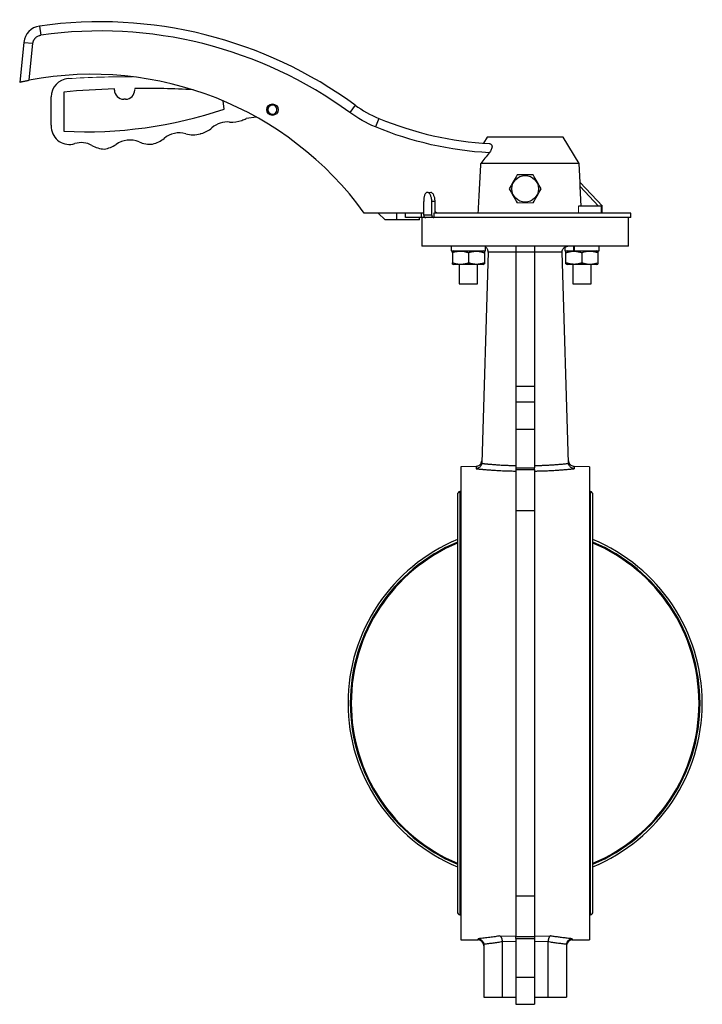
# Model space of a CAD drawing. Header units: millimetres. Extents: x 308 to 1563, y -438 to 687.
# Tile 7 of 9: x 908 to 1205, y -75 to 354. Entities that reach past the tile are written whole.
import ezdxf

# ---------------------------------------------------------------- set-up
doc = ezdxf.new("R2010")
doc.units = ezdxf.units.MM

msp = doc.modelspace()

# ---------------------------------------------------------------- linework, layer by layer
at = {"color": 7, "linetype": 'Continuous', "lineweight": 25}
for p, q in [((916.95, 350.82), (917.51, 346.86)), ((910.12, 343.72), (908.34, 326.4)), ((910.12, 343.72), (914.1, 343.31)), ((912.45, 327.24), (914.1, 343.31)), ((927.61, 322.07), (927.61, 305)), ((949.59, 322.96), (949.59, 323.48)), ((921.97, 307.67), (921.97, 319.94)), ((954.4, 318.96), (953.59, 318.96)), ((997.32, 314.64), (996.86, 318.23)), ((1054.32, 316.42), (1051.96, 313.19)), ((1011.33, 311.15), (1006.97, 310.53)), ((1064.68, 310.58), (1063.15, 306.89)), ((1111.83, 302.4), (1110.22, 299.79)), ((1144.83, 302.4), (1111.83, 302.4)), ((1151.84, 291), (1144.83, 302.4)), ((1151.84, 291), (1109.07, 291)), ((1152.22, 282.72), (1151.84, 291)), ((1152.22, 282.72), (1152.22, 282.72)), ((1152.66, 272.4), (1152.27, 280.91)), ((1152.27, 280.91), (1160.31, 272.4)), ((1084.16, 268.4), (1084.16, 274.4)), ((1087.68, 268.4), (1087.68, 274.4)), ((1089.11, 274.4), (1087.68, 274.4)), ((1089.11, 270.4), (1089.11, 274.4)), ((1161.34, 272.4), (1151.48, 272.4)), ((1161.34, 272.4), (1161.34, 269.4)), ((1161.68, 272.4), (1161.34, 272.4)), ((1161.85, 269.4), (1161.85, 272.4)), ((1084.16, 269.4), (1058.33, 269.4)), ((1067.33, 266.4), (1064.31, 269.4)), ((1072.39, 266.4), (1067.33, 266.4)), ((1072.39, 269.4), (1072.39, 266.4)), ((1082.33, 266.4), (1072.39, 266.4)), ((1076.26, 267.4), (1076.29, 267.4)), ((1076.29, 267.4), (1076.29, 269.4)), ((1083.03, 267.4), (1076.29, 267.4)), ((1082.33, 266.4), (1082.33, 267.4)), ((1083.03, 269.4), (1083.03, 267.4)), ((1085.1, 267.4), (1083.03, 267.4)), ((1083.33, 267.4), (1083.33, 254.9)), ((1087.68, 268.4), (1084.16, 268.4)), ((1088.64, 269.4), (1088.64, 267.4)), ((1174.33, 269.4), (1088.64, 269.4)), ((1174.33, 267.4), (1088.64, 267.4)), ((1173.33, 254.9), (1173.33, 267.4)), ((1174.33, 267.4), (1174.33, 269.4)), ((1173.33, 254.9), (1083.33, 254.9)), ((1096.08, 254.9), (1096.08, 252.9)), ((1111.08, 252.9), (1111.08, 254.9)), ((1124.33, 254.9), (1124.33, 252.35)), ((1132.33, 254.9), (1132.33, 252.35)), ((1145.58, 254.46), (1145.58, 252.9)), ((1160.58, 252.9), (1160.58, 254.9)), ((1096.08, 252.9), (1111.08, 252.9)), ((1097.08, 252.9), (1096.76, 252.72)), ((1096.76, 252.09), (1096.76, 247.7)), ((1103.69, 252.03), (1103.69, 247.75)), ((1112.25, 252.33), (1109.41, 160.57)), ((1110.62, 252.59), (1110.08, 252.9)), ((1110.62, 251.98), (1110.62, 247.81)), ((1124.33, 252.35), (1124.33, 193.98)), ((1132.33, 252.35), (1124.33, 252.35)), ((1132.33, 252.35), (1132.33, 193.98)), ((1147.24, 160.57), (1144.41, 252.33)), ((1145.58, 252.9), (1149.43, 252.9)), ((1146.58, 252.9), (1146.04, 252.59)), ((1146.04, 247.81), (1146.04, 251.98)), ((1149.8, 252.9), (1160.58, 252.9)), ((1152.96, 252.03), (1152.96, 247.75)), ((1159.89, 252.72), (1159.58, 252.9)), ((1159.89, 252.09), (1159.89, 247.7)), ((1096.76, 247.08), (1097.08, 246.9)), ((1099.58, 246.9), (1099.58, 238.5)), ((1107.58, 238.5), (1107.58, 246.9)), ((1110.08, 246.9), (1110.62, 247.21)), ((1146.04, 247.21), (1146.58, 246.9)), ((1149.08, 246.9), (1149.08, 238.5)), ((1157.08, 238.5), (1157.08, 246.9)), ((1159.57, 246.9), (1159.89, 247.08)), ((1099.58, 238.5), (1107.58, 238.5)), ((1149.08, 238.5), (1157.08, 238.5)), ((1124.33, 193.98), (1124.33, 187.05)), ((1124.33, 193.98), (1132.33, 193.98)), ((1132.33, 193.98), (1132.33, 187.05)), ((1124.33, 187.05), (1124.33, 175.17)), ((1132.33, 187.05), (1124.33, 187.05)), ((1132.33, 187.05), (1132.33, 175.17)), ((1124.33, 175.17), (1124.33, 158.37)), ((1132.33, 175.17), (1124.33, 175.17)), ((1132.33, 175.17), (1132.33, 158.37)), ((1107.09, 159.02), (1100.33, 158.9)), ((1100.33, 158.9), (1100.33, 55.9)), ((1109.25, 160.56), (1109.44, 161.46)), ((1147.22, 161.46), (1147.41, 160.56)), ((1156.32, 158.9), (1149.56, 159.02)), ((1156.32, 158.9), (1156.32, -47.1)), ((1124.33, 158.37), (1124.33, 157.62)), ((1124.33, 158.37), (1132.33, 158.37)), ((1124.33, 157.62), (1124.33, 139.73)), ((1124.33, 157.62), (1132.33, 157.62)), ((1132.33, 157.62), (1132.33, 158.37)), ((1132.33, 157.62), (1132.33, 139.73)), ((1098.83, 146.75), (1098.83, -34.95)), ((1100.33, 148.1), (1099.83, 148.1)), ((1099.83, 148.1), (1099.83, 55.9)), ((1156.83, 148.1), (1156.32, 148.1)), ((1156.83, 55.9), (1156.83, 148.1)), ((1157.83, -34.95), (1157.83, 146.75)), ((1124.33, 139.73), (1124.33, -27.93)), ((1132.33, 139.73), (1124.33, 139.73)), ((1132.33, 139.73), (1132.33, -27.93)), ((1099.83, 55.9), (1099.83, -36.3)), ((1100.33, 55.9), (1100.33, -47.1)), ((1156.83, -36.3), (1156.83, 55.9)), ((1124.33, -27.93), (1124.33, -45.81)), ((1124.33, -27.93), (1132.33, -27.93)), ((1132.33, -27.93), (1132.33, -45.81)), ((1099.83, -36.3), (1100.33, -36.3)), ((1156.32, -36.3), (1156.83, -36.3)), ((1100.33, -47.1), (1107.87, -47.23)), ((1117.33, -45.44), (1124.33, -45.56)), ((1124.33, -46.56), (1124.33, -45.81)), ((1132.33, -45.81), (1124.33, -45.81)), ((1124.33, -46.56), (1124.33, -63.36)), ((1124.33, -46.56), (1132.33, -46.56)), ((1132.33, -45.56), (1139.32, -45.44)), ((1132.33, -45.81), (1132.33, -46.56)), ((1132.33, -46.56), (1132.33, -63.36)), ((1148.78, -47.23), (1156.32, -47.1)), ((1110.33, -49.26), (1110.33, -72.1)), ((1124.33, -48.02), (1118.32, -47.91)), ((1118.33, -48.02), (1118.33, -72.1)), ((1138.33, -47.91), (1132.33, -48.02)), ((1138.33, -72.1), (1138.33, -48.02)), ((1146.33, -49.26), (1146.33, -72.1)), ((1124.33, -63.36), (1124.33, -75.24)), ((1124.33, -63.36), (1132.33, -63.36)), ((1132.33, -63.36), (1132.33, -75.24)), ((1110.33, -72.1), (1118.33, -72.1)), ((1118.33, -72.1), (1124.33, -72.1)), ((1132.33, -72.1), (1138.33, -72.1)), ((1138.33, -72.1), (1146.33, -72.1)), ((1124.33, -75.24), (1132.33, -75.24))]:
    msp.add_line(p, q, dxfattribs=at)
at = {"color": 144, "linetype": 'Continuous', "lineweight": 18}
for p, q in [((958.4, 323.67), (958.4, 322.96)), ((1016.14, 315.6), (1016.57, 315.36)), ((1016.74, 315.61), (1016.34, 315.92)), ((1161.96, 272.4), (1152.22, 282.71)), ((1085.81, 278.4), (1085.69, 278.4)), ((1087.22, 278.4), (1085.81, 278.4)), ((1151.48, 272.4), (1151.48, 269.4)), ((1161.96, 272.4), (1161.68, 272.4)), ((1076.26, 269.4), (1076.26, 267.4)), ((1149.43, 252.9), (1149.43, 254.9)), ((1149.8, 252.9), (1149.8, 254.9)), ((1149.43, 252.9), (1149.8, 252.9))]:
    msp.add_line(p, q, dxfattribs=at)
at = {"color": 8, "linetype": 'Continuous', "lineweight": 25}
for p, q in [((1107.87, -47.23), (1107.87, -46.67)), ((1148.78, -46.67), (1148.78, -47.23))]:
    msp.add_line(p, q, dxfattribs=at)
at = {"color": 7, "linetype": 'Continuous', "lineweight": 25}
for centre, radius in [((1018.33, 314.4), 2.5), ((1128.33, 279.92), 5.82)]:
    msp.add_circle(centre, radius, dxfattribs=at)
for centre, radius, start, end in [((943.33, 164.73), 187.95, 53.8083, 98.0685), ((918.08, 342.9), 8, 98.0685, 174.1446), ((939.79, 183.3), 146.51, 35.992, 100.7539), ((929.97, 319.94), 8, 93.5105, 180), ((961.99, -43.68), 367.37, 91.9342, 95.3701), ((953.59, 322.96), 4, 180, 270), ((954.4, 322.96), 4, 270, 0), ((961.99, -43.68), 367.37, 86.5942, 90.5602), ((937.01, 493.88), 189.11, 267.1518, 288.5988), ((1018.33, 314.4), 2, 151.2258, 142.6733), ((1083.84, 356.77), 50, 233.8083, 247.4675), ((998.85, 298.64), 10.41, 85.2361, 130.9117), ((1000.71, 320.98), 12, 265.2361, 290.7704), ((935.14, 493.88), 196.92, 290.7704, 291.3955), ((1120.83, 445.91), 146.51, 247.4675, 266.8552), ((933.97, 307.67), 12, 180, 185.7421), ((929.99, 307.27), 8, 185.7421, 287.3185), ((984.17, 315.58), 12, 285.3773, 310.9117), ((956.22, 290.75), 10.42, 66.9961, 124.8534), ((964.98, 311.38), 12, 246.9961, 275.6554), ((963.57, 311.16), 12, 282.4746, 309.5736), ((977.85, 293.88), 10.42, 74.5354, 129.5736), ((983.82, 315.48), 12, 254.5354, 285.2651), ((935.14, 493.88), 196.92, 285.2651, 285.3773), ((935.14, 290.75), 9.3, 60.3426, 107.3185), ((945.68, 309.26), 12, 240.3426, 267.4829), ((943.41, 309.14), 12, 278.3478, 304.8534), ((1100.24, 146.75), 1.41, 106.9423, 180), ((1156.42, 146.75), 1.41, 0, 73.0577), ((1128.33, 55.9), 77.1, 112.4961, 247.5039), ((1128.33, 55.9), 76.1, 112.8082, 247.1918), ((1128.33, 55.9), 75.7, 112.9354, 247.0646), ((1128.33, 55.9), 77.1, 292.4961, 67.5039), ((1128.33, 55.9), 76.1, 292.8082, 67.1918), ((1128.33, 55.9), 75.7, 292.9355, 67.0645), ((1100.24, -34.95), 1.41, 180, 253.0577), ((1156.42, -34.95), 1.41, 286.9423, 0), ((1107.83, -49.73), 2.5, 360, 89), ((1148.83, -49.73), 2.5, 91, 180)]:
    msp.add_arc(centre, radius, start, end, dxfattribs=at)
at = {"color": 144, "linetype": 'Continuous', "lineweight": 18}
msp.add_arc((956.22, -107.95), 436.7, 89.8409, 93.5105, dxfattribs=at)
at = {"color": 7, "linetype": 'Continuous', "lineweight": 25}
for points in [[(1051.96, 313.19), (1013.25, 341.51), (965, 353.59), (917.51, 346.86)], [(1063.15, 306.89), (1059.18, 308.54), (1055.42, 310.65), (1051.96, 313.19)], [(1112.67, 295.62), (1095.65, 296.55), (1078.9, 300.36), (1063.15, 306.89)], [(1112.67, 295.62), (1111.44, 294.11), (1110.24, 292.56), (1109.07, 291)], [(1124.83, 285.98), (1124.24, 284.97), (1123.08, 282.95), (1121.91, 280.93), (1121.33, 279.92)], [(1131.83, 285.98), (1130.66, 285.98), (1128.33, 285.98), (1125.99, 285.98), (1124.83, 285.98)], [(1135.33, 279.92), (1134.74, 280.93), (1133.58, 282.95), (1132.41, 284.97), (1131.83, 285.98)], [(1121.33, 279.92), (1121.91, 278.91), (1123.08, 276.89), (1124.24, 274.87), (1124.83, 273.86)], [(1131.83, 273.86), (1132.41, 274.87), (1133.58, 276.89), (1134.74, 278.91), (1135.33, 279.92)], [(1109.41, 160.57), (1109.41, 160.5), (1109.4, 160.42), (1109.39, 160.34)], [(1147.26, 160.34), (1147.25, 160.42), (1147.25, 160.5), (1147.24, 160.57)]]:
    msp.add_open_spline(points, degree=3, dxfattribs=at)
for points, knots in [([(914.1, 343.31), (914.1, 343.37), (914.12, 343.49), (914.15, 343.67), (914.19, 343.85), (914.24, 344.03), (914.29, 344.21), (914.36, 344.38), (914.45, 344.6), (914.58, 344.86), (914.76, 345.15), (914.96, 345.42), (915.19, 345.68), (915.44, 345.91), (915.79, 346.2), (916.27, 346.49), (916.78, 346.7), (917.16, 346.8), (917.37, 346.84), (917.47, 346.86), (917.51, 346.86)], [0, 0, 0, 0, 0.034714, 0.069428, 0.104141, 0.138855, 0.173569, 0.208283, 0.242996, 0.307249, 0.371505, 0.435814, 0.50012, 0.5646, 0.628631, 0.757124, 0.878482, 0.93903, 0.976814, 1, 1, 1, 1]), ([(908.34, 326.4), (908.34, 326.4), (908.37, 326.4), (908.48, 326.43), (908.56, 326.44), (908.77, 326.49), (908.9, 326.52), (909.21, 326.58), (909.39, 326.62), (909.77, 326.7), (909.98, 326.75), (910.43, 326.84), (910.66, 326.89), (911.15, 326.98), (911.4, 327.04), (911.92, 327.14), (912.18, 327.19), (912.45, 327.24)], [0, 0, 0, 0, 0.125, 0.125, 0.25, 0.25, 0.375, 0.375, 0.5, 0.5, 0.625, 0.625, 0.75, 0.75, 0.875, 0.875, 1, 1, 1, 1]), ([(1112.79, 299.62), (1112.93, 299.61), (1113.07, 299.58), (1113.32, 299.48), (1113.44, 299.4), (1113.65, 299.2), (1113.73, 299.07), (1113.83, 298.84), (1113.86, 298.76), (1113.89, 298.58), (1113.91, 298.49), (1113.92, 298.29), (1113.91, 298.18), (1113.89, 297.96), (1113.87, 297.85), (1113.78, 297.5), (1113.69, 297.26), (1113.47, 296.78), (1113.33, 296.54), (1113.02, 296.07), (1112.85, 295.84), (1112.67, 295.62)], [0, 0, 0, 0, 0.125, 0.125, 0.25, 0.25, 0.375, 0.375, 0.4375, 0.4375, 0.5, 0.5, 0.5625, 0.5625, 0.625, 0.625, 0.75, 0.75, 0.875, 0.875, 1, 1, 1, 1]), ([(1107.88, 269.4), (1108.08, 273.05), (1108.47, 280.25), (1108.87, 287.45), (1109.07, 291)], [0, 0, 0, 0, 0.506833, 1, 1, 1, 1]), ([(1152.27, 280.91), (1152.26, 281.11), (1152.25, 281.31), (1152.24, 281.69), (1152.23, 281.88), (1152.23, 282.23), (1152.22, 282.39), (1152.22, 282.63), (1152.22, 282.71), (1152.22, 282.71)], [0, 0, 0, 0, 0.25, 0.25, 0.5, 0.5, 0.75, 0.75, 1, 1, 1, 1]), ([(1085.69, 278.4), (1085.58, 278.4), (1085.47, 278.37), (1085.26, 278.27), (1085.16, 278.2), (1084.97, 278), (1084.88, 277.87), (1084.72, 277.58), (1084.64, 277.42), (1084.51, 277.05), (1084.45, 276.85), (1084.34, 276.41), (1084.3, 276.18), (1084.23, 275.7), (1084.21, 275.44), (1084.17, 274.93), (1084.16, 274.67), (1084.16, 274.4)], [0, 0, 0, 0, 0.125, 0.125, 0.25, 0.25, 0.375, 0.375, 0.5, 0.5, 0.625, 0.625, 0.75, 0.75, 0.875, 0.875, 1, 1, 1, 1]), ([(1087.68, 274.4), (1087.68, 274.67), (1087.67, 274.93), (1087.62, 275.44), (1087.58, 275.69), (1087.48, 276.18), (1087.41, 276.41), (1087.27, 276.84), (1087.19, 277.05), (1087.01, 277.42), (1086.91, 277.58), (1086.7, 277.87), (1086.6, 278), (1086.38, 278.2), (1086.26, 278.27), (1086.03, 278.37), (1085.92, 278.4), (1085.81, 278.4)], [0, 0, 0, 0, 0.125, 0.125, 0.25, 0.25, 0.375, 0.375, 0.5, 0.5, 0.625, 0.625, 0.75, 0.75, 0.875, 0.875, 1, 1, 1, 1]), ([(1089.11, 274.4), (1089.11, 274.67), (1089.1, 274.93), (1089.05, 275.44), (1089.01, 275.69), (1088.91, 276.18), (1088.84, 276.41), (1088.7, 276.84), (1088.61, 277.05), (1088.43, 277.42), (1088.33, 277.58), (1088.13, 277.87), (1088.02, 278), (1087.8, 278.2), (1087.68, 278.27), (1087.45, 278.37), (1087.34, 278.4), (1087.22, 278.4)], [0, 0, 0, 0, 0.125, 0.125, 0.25, 0.25, 0.375, 0.375, 0.5, 0.5, 0.625, 0.625, 0.75, 0.75, 0.875, 0.875, 1, 1, 1, 1]), ([(1090.07, 269.4), (1089.94, 269.4), (1089.82, 269.43), (1089.59, 269.53), (1089.49, 269.6), (1089.22, 269.87), (1089.11, 270.13), (1089.11, 270.4)], [0, 0, 0, 0, 0.25, 0.25, 0.5, 0.5, 1, 1, 1, 1]), ([(1084.16, 268.4), (1084.16, 268.27), (1084.19, 268.14), (1084.28, 267.9), (1084.35, 267.79), (1084.61, 267.51), (1084.85, 267.4), (1085.1, 267.4)], [0, 0, 0, 0, 0.25, 0.25, 0.5, 0.5, 1, 1, 1, 1]), ([(1088.64, 267.4), (1088.52, 267.4), (1088.29, 267.4), (1087.95, 267.4), (1087.62, 267.4), (1087.3, 267.4), (1087, 267.4), (1086.7, 267.4), (1086.41, 267.4), (1086.13, 267.4), (1085.85, 267.4), (1085.59, 267.4), (1085.34, 267.4), (1085.18, 267.4), (1085.1, 267.4)], [0, 0, 0, 0, 0.0835073, 0.1669197, 0.2502563, 0.3335359, 0.4167774, 0.5, 0.5832226, 0.6664641, 0.7497437, 0.8330803, 0.9164927, 1, 1, 1, 1]), ([(1087.68, 268.4), (1087.68, 268.27), (1087.71, 268.14), (1087.8, 267.89), (1087.88, 267.78), (1088.05, 267.6), (1088.16, 267.53), (1088.39, 267.43), (1088.51, 267.4), (1088.64, 267.4)], [0, 0, 0, 0, 0.25, 0.25, 0.5, 0.5, 0.75, 0.75, 1, 1, 1, 1]), ([(1112.25, 252.33), (1112.24, 252.51), (1112.23, 252.87), (1112.07, 253.37), (1111.82, 253.82), (1111.51, 254.22), (1111.22, 254.38), (1111.08, 254.46)], [0, 0, 0, 0, 0.202391, 0.401363, 0.593262, 0.801166, 1, 1, 1, 1]), ([(1144.41, 252.33), (1144.41, 252.39), (1144.4, 252.49), (1144.42, 252.64), (1144.43, 252.79), (1144.46, 252.94), (1144.5, 253.09), (1144.55, 253.23), (1144.64, 253.48), (1144.83, 253.82), (1145.15, 254.2), (1145.54, 254.51), (1145.89, 254.7), (1146.22, 254.81), (1146.53, 254.88), (1146.77, 254.89), (1146.9, 254.9)], [0, 0, 0, 0, 0.0366549, 0.073069, 0.1092719, 0.1452941, 0.1811664, 0.2169201, 0.2525865, 0.3720091, 0.5014861, 0.6179884, 0.7511604, 0.8085429, 0.8914968, 1, 1, 1, 1]), ([(1096.76, 252.09), (1096.76, 252.13), (1096.76, 252.21), (1096.76, 252.31), (1096.76, 252.41), (1096.76, 252.49), (1096.76, 252.57), (1096.76, 252.65), (1096.76, 252.71), (1096.76, 252.71), (1096.76, 252.72)], [0, 0, 0, 0, 0.106612, 0.21087, 0.31315, 0.41387, 0.5135, 0.677718, 0.838813, 1, 1, 1, 1]), ([(1103.69, 252.03), (1103.57, 252.07), (1103.33, 252.15), (1102.97, 252.26), (1102.62, 252.36), (1102.27, 252.44), (1101.75, 252.55), (1101.07, 252.65), (1100.22, 252.7), (1099.37, 252.67), (1098.61, 252.56), (1097.94, 252.43), (1097.35, 252.28), (1096.96, 252.15), (1096.76, 252.09)], [0, 0, 0, 0, 0.053763, 0.106334, 0.157895, 0.208651, 0.258833, 0.381124, 0.501594, 0.622, 0.743924, 0.827129, 0.912154, 1, 1, 1, 1]), ([(1110.62, 251.98), (1110.5, 252.02), (1110.26, 252.1), (1109.9, 252.2), (1109.55, 252.3), (1109.2, 252.38), (1108.68, 252.49), (1108, 252.59), (1107.15, 252.63), (1106.29, 252.6), (1105.53, 252.5), (1104.86, 252.37), (1104.28, 252.22), (1103.89, 252.1), (1103.69, 252.03)], [0, 0, 0, 0, 0.053609, 0.10606, 0.157531, 0.208225, 0.258368, 0.380815, 0.50149, 0.622096, 0.744175, 0.827367, 0.912313, 1, 1, 1, 1]), ([(1110.62, 252.59), (1110.62, 252.59), (1110.62, 252.59), (1110.62, 252.57), (1110.62, 252.55), (1110.62, 252.52), (1110.62, 252.48), (1110.62, 252.42), (1110.62, 252.32), (1110.62, 252.17), (1110.62, 252.04), (1110.62, 251.98)], [0, 0, 0, 0, 0.081314, 0.162207, 0.243077, 0.324318, 0.406308, 0.489411, 0.655377, 0.824951, 1, 1, 1, 1]), ([(1124.33, 252.35), (1124.16, 252.35), (1123.82, 252.35), (1123.31, 252.35), (1122.79, 252.35), (1122.26, 252.35), (1121.73, 252.35), (1121.19, 252.35), (1120.64, 252.35), (1120.09, 252.35), (1119.53, 252.35), (1118.97, 252.35), (1118.4, 252.35), (1117.5, 252.35), (1116.31, 252.35), (1114.92, 252.34), (1113.75, 252.34), (1112.88, 252.34), (1112.42, 252.34), (1112.25, 252.33)], [0, 0, 0, 0, 0.038925, 0.078578, 0.118959, 0.160069, 0.201906, 0.244472, 0.287764, 0.331783, 0.376529, 0.421999, 0.468195, 0.515114, 0.643736, 0.763466, 0.872512, 0.951356, 1, 1, 1, 1]), ([(1144.41, 252.33), (1144.27, 252.33), (1143.93, 252.34), (1143.33, 252.34), (1142.52, 252.34), (1141.43, 252.34), (1140.09, 252.35), (1138.69, 252.35), (1137.39, 252.35), (1136.26, 252.35), (1135.19, 252.35), (1134.18, 252.35), (1133.23, 252.35), (1132.62, 252.35), (1132.33, 252.35)], [0, 0, 0, 0, 0.038119, 0.093254, 0.165406, 0.254578, 0.378275, 0.508023, 0.60366, 0.693845, 0.778574, 0.857843, 0.931651, 1, 1, 1, 1]), ([(1152.96, 252.03), (1152.84, 252.07), (1152.61, 252.15), (1152.25, 252.25), (1151.9, 252.34), (1151.55, 252.41), (1151.04, 252.51), (1150.36, 252.6), (1149.51, 252.63), (1148.65, 252.59), (1147.89, 252.48), (1147.22, 252.33), (1146.63, 252.17), (1146.24, 252.04), (1146.04, 251.98)], [0, 0, 0, 0, 0.053009, 0.104903, 0.155872, 0.206131, 0.255914, 0.378004, 0.498621, 0.619287, 0.741725, 0.825558, 0.911338, 1, 1, 1, 1]), ([(1146.04, 251.98), (1146.04, 252.02), (1146.04, 252.09), (1146.04, 252.2), (1146.04, 252.29), (1146.04, 252.37), (1146.04, 252.45), (1146.04, 252.52), (1146.04, 252.58), (1146.04, 252.59), (1146.04, 252.59)], [0, 0, 0, 0, 0.106161, 0.210093, 0.312162, 0.412775, 0.512382, 0.676858, 0.838381, 1, 1, 1, 1]), ([(1159.89, 252.09), (1159.77, 252.13), (1159.53, 252.21), (1159.18, 252.31), (1158.83, 252.4), (1158.48, 252.48), (1157.97, 252.57), (1157.29, 252.67), (1156.44, 252.7), (1155.61, 252.65), (1154.48, 252.49), (1153.6, 252.25), (1153, 252.05), (1152.96, 252.03)], [0, 0, 0, 0, 0.053122, 0.105097, 0.156121, 0.206408, 0.2562, 0.378158, 0.498599, 0.615414, 0.733796, 0.983503, 1, 1, 1, 1]), ([(1159.89, 252.72), (1159.89, 252.72), (1159.89, 252.72), (1159.89, 252.7), (1159.89, 252.68), (1159.89, 252.65), (1159.89, 252.61), (1159.89, 252.54), (1159.89, 252.44), (1159.89, 252.28), (1159.89, 252.15), (1159.89, 252.09)], [0, 0, 0, 0, 0.081162, 0.161878, 0.242574, 0.323664, 0.405548, 0.488609, 0.654559, 0.824382, 1, 1, 1, 1]), ([(1096.76, 247.7), (1096.88, 247.66), (1097.12, 247.59), (1097.47, 247.49), (1097.82, 247.4), (1098.17, 247.32), (1098.68, 247.22), (1099.37, 247.13), (1100.21, 247.1), (1101.04, 247.14), (1102.17, 247.31), (1103.05, 247.54), (1103.65, 247.74), (1103.69, 247.75)], [0, 0, 0, 0, 0.053052, 0.10497, 0.155945, 0.206194, 0.255954, 0.377984, 0.498515, 0.615433, 0.733897, 0.983515, 1, 1, 1, 1]), ([(1096.76, 247.08), (1096.76, 247.08), (1096.76, 247.08), (1096.76, 247.1), (1096.76, 247.12), (1096.76, 247.15), (1096.76, 247.19), (1096.76, 247.25), (1096.76, 247.36), (1096.76, 247.51), (1096.76, 247.64), (1096.76, 247.7)], [0, 0, 0, 0, 0.080892, 0.161343, 0.241769, 0.322579, 0.404167, 0.486913, 0.65345, 0.823832, 1, 1, 1, 1]), ([(1110.08, 246.9), (1110.08, 246.9), (1110.08, 246.9), (1110.06, 246.9), (1110.04, 246.9), (1110.01, 246.9), (1109.95, 246.9), (1109.83, 246.9), (1109.63, 246.9), (1109.36, 246.9), (1108.91, 246.9), (1108.21, 246.9), (1107.17, 246.9), (1106, 246.9), (1104.79, 246.9), (1103.58, 246.9), (1102.36, 246.9), (1101.15, 246.9), (1099.99, 246.9), (1098.95, 246.9), (1098.24, 246.9), (1097.8, 246.9), (1097.53, 246.9), (1097.32, 246.9), (1097.19, 246.9), (1097.12, 246.9), (1097.08, 246.9), (1097.08, 246.9), (1097.08, 246.9)], [0, 0, 0, 0, 0.011673, 0.023325, 0.034972, 0.046628, 0.058309, 0.089193, 0.120101, 0.152272, 0.184469, 0.250118, 0.315768, 0.380053, 0.441772, 0.500003, 0.558234, 0.619953, 0.684238, 0.749887, 0.815537, 0.847707, 0.879904, 0.910787, 0.941696, 0.961137, 0.980548, 1, 1, 1, 1]), ([(1103.69, 247.75), (1103.81, 247.72), (1104.05, 247.64), (1104.4, 247.54), (1104.75, 247.46), (1105.1, 247.38), (1105.61, 247.28), (1106.29, 247.19), (1107.15, 247.16), (1108, 247.21), (1108.76, 247.32), (1109.43, 247.46), (1110.02, 247.62), (1110.42, 247.74), (1110.62, 247.81)], [0, 0, 0, 0, 0.052941, 0.104779, 0.155702, 0.205923, 0.255675, 0.377845, 0.498559, 0.619337, 0.741864, 0.825675, 0.911409, 1, 1, 1, 1]), ([(1110.62, 247.81), (1110.62, 247.77), (1110.62, 247.7), (1110.62, 247.6), (1110.62, 247.51), (1110.62, 247.43), (1110.62, 247.35), (1110.62, 247.27), (1110.62, 247.22), (1110.62, 247.21), (1110.62, 247.21)], [0, 0, 0, 0, 0.105679, 0.209166, 0.31082, 0.411043, 0.510276, 0.675455, 0.837673, 1, 1, 1, 1]), ([(1146.04, 247.81), (1146.16, 247.77), (1146.4, 247.69), (1146.75, 247.59), (1147.11, 247.49), (1147.45, 247.41), (1147.97, 247.31), (1148.65, 247.21), (1149.51, 247.16), (1150.36, 247.19), (1151.12, 247.29), (1151.79, 247.43), (1152.37, 247.57), (1152.77, 247.69), (1152.96, 247.75)], [0, 0, 0, 0, 0.0535284, 0.1059092, 0.1573217, 0.207967, 0.2580681, 0.3805872, 0.5013553, 0.6220801, 0.744259, 0.8274452, 0.912365, 1, 1, 1, 1]), ([(1146.04, 247.21), (1146.04, 247.21), (1146.04, 247.21), (1146.04, 247.22), (1146.04, 247.24), (1146.04, 247.27), (1146.04, 247.31), (1146.04, 247.38), (1146.04, 247.48), (1146.04, 247.62), (1146.04, 247.75), (1146.04, 247.81)], [0, 0, 0, 0, 0.081094, 0.161768, 0.242417, 0.323427, 0.405174, 0.488015, 0.654471, 0.824507, 1, 1, 1, 1]), ([(1159.58, 246.9), (1159.57, 246.9), (1159.57, 246.9), (1159.56, 246.9), (1159.54, 246.9), (1159.51, 246.9), (1159.45, 246.9), (1159.33, 246.9), (1159.13, 246.9), (1158.86, 246.9), (1158.41, 246.9), (1157.7, 246.9), (1156.66, 246.9), (1155.5, 246.9), (1154.29, 246.9), (1153.08, 246.9), (1151.86, 246.9), (1150.65, 246.9), (1149.49, 246.9), (1148.45, 246.9), (1147.74, 246.9), (1147.29, 246.9), (1147.02, 246.9), (1146.82, 246.9), (1146.69, 246.9), (1146.62, 246.9), (1146.58, 246.9), (1146.58, 246.9), (1146.58, 246.9)], [0, 0, 0, 0, 0.011673, 0.023325, 0.034972, 0.046628, 0.058309, 0.089193, 0.120101, 0.152272, 0.184469, 0.250118, 0.315768, 0.380053, 0.441772, 0.500003, 0.558234, 0.619953, 0.684238, 0.749887, 0.815537, 0.847707, 0.879904, 0.910787, 0.941696, 0.961137, 0.980548, 1, 1, 1, 1]), ([(1152.96, 247.75), (1153.08, 247.71), (1153.32, 247.64), (1153.68, 247.53), (1154.04, 247.44), (1154.39, 247.35), (1154.9, 247.25), (1155.58, 247.15), (1156.43, 247.1), (1157.29, 247.13), (1158.05, 247.23), (1158.72, 247.37), (1159.3, 247.51), (1159.69, 247.64), (1159.89, 247.7)], [0, 0, 0, 0, 0.053677, 0.106173, 0.157671, 0.208374, 0.25851, 0.380878, 0.501446, 0.621981, 0.744013, 0.827212, 0.912208, 1, 1, 1, 1]), ([(1159.89, 247.7), (1159.89, 247.66), (1159.89, 247.58), (1159.89, 247.48), (1159.89, 247.39), (1159.89, 247.31), (1159.89, 247.22), (1159.89, 247.15), (1159.89, 247.09), (1159.89, 247.08), (1159.89, 247.08)], [0, 0, 0, 0, 0.106054, 0.209797, 0.311594, 0.411861, 0.511054, 0.676092, 0.837993, 1, 1, 1, 1]), ([(1109.39, 160.34), (1109.38, 160.29), (1109.37, 160.19), (1109.34, 160.04), (1109.29, 159.88), (1109.24, 159.73), (1109.18, 159.58), (1109.06, 159.35), (1108.86, 159.05), (1108.56, 158.72), (1108.2, 158.44), (1107.87, 158.26), (1107.58, 158.14), (1107.37, 158.08), (1107.16, 158.04), (1107.02, 158.02), (1106.95, 158.01)], [0, 0, 0, 0, 0.040337, 0.081352, 0.123011, 0.165273, 0.208093, 0.251419, 0.370326, 0.500941, 0.611569, 0.750973, 0.813862, 0.875624, 0.938002, 1, 1, 1, 1]), ([(1109.25, 160.56), (1109.13, 160.34), (1108.9, 159.89), (1108.33, 159.4), (1107.66, 159.08), (1107.19, 159.04), (1106.96, 159.02)], [0, 0, 0, 0, 0.255191, 0.514256, 0.765729, 1, 1, 1, 1]), ([(1109.39, 160.34), (1109.54, 160.32), (1109.82, 160.29), (1110.25, 160.25), (1110.65, 160.21), (1111.03, 160.17), (1111.39, 160.14), (1111.72, 160.11), (1112.02, 160.08), (1112.81, 160.01), (1114.06, 159.9), (1115.92, 159.76), (1117.84, 159.63), (1119.5, 159.55), (1120.77, 159.5), (1121.67, 159.47), (1122.56, 159.44), (1123.44, 159.42), (1124.03, 159.42), (1124.33, 159.41)], [0, 0, 0, 0, 0.03413, 0.066258, 0.096382, 0.124504, 0.150622, 0.174738, 0.196849, 0.216955, 0.34462, 0.459306, 0.594644, 0.722684, 0.779276, 0.835305, 0.890768, 0.945666, 1, 1, 1, 1]), ([(1132.33, 159.41), (1132.51, 159.41), (1132.87, 159.42), (1133.41, 159.43), (1133.95, 159.44), (1134.5, 159.45), (1135.05, 159.47), (1135.6, 159.49), (1136.15, 159.51), (1137.17, 159.55), (1138.66, 159.62), (1140.5, 159.74), (1142.29, 159.87), (1143.62, 159.99), (1144.67, 160.08), (1145.45, 160.16), (1146.33, 160.24), (1146.94, 160.3), (1147.26, 160.34)], [0, 0, 0, 0, 0.033285, 0.066806, 0.100564, 0.13456, 0.168793, 0.203263, 0.237971, 0.272916, 0.395697, 0.525329, 0.635286, 0.756378, 0.803713, 0.860097, 0.925527, 1, 1, 1, 1]), ([(1149.7, 158.01), (1149.66, 158.02), (1149.57, 158.03), (1149.43, 158.05), (1149.26, 158.09), (1149.07, 158.14), (1148.79, 158.25), (1148.46, 158.43), (1148.09, 158.72), (1147.79, 159.05), (1147.58, 159.38), (1147.44, 159.66), (1147.36, 159.88), (1147.3, 160.11), (1147.27, 160.26), (1147.26, 160.34)], [0, 0, 0, 0, 0.0369744, 0.0783935, 0.1244073, 0.1861226, 0.249052, 0.384373, 0.4991019, 0.6297067, 0.7486327, 0.813416, 0.8770069, 0.9392454, 1, 1, 1, 1]), ([(1149.69, 159.02), (1149.46, 159.04), (1148.99, 159.08), (1148.33, 159.4), (1147.75, 159.89), (1147.52, 160.34), (1147.41, 160.56)], [0, 0, 0, 0, 0.2342713, 0.4857442, 0.744809, 1, 1, 1, 1]), ([(1106.95, 158.01), (1107.1, 158), (1107.4, 157.97), (1107.85, 157.93), (1108.32, 157.88), (1108.78, 157.84), (1109.26, 157.8), (1109.74, 157.76), (1110.7, 157.67), (1112.19, 157.55), (1114.32, 157.39), (1116.6, 157.26), (1118.56, 157.16), (1120.07, 157.11), (1121.12, 157.07), (1122.18, 157.05), (1123.25, 157.03), (1123.97, 157.02), (1124.33, 157.02)], [0, 0, 0, 0, 0.030239, 0.060458, 0.090667, 0.120874, 0.151087, 0.181317, 0.211572, 0.331654, 0.451648, 0.584555, 0.717563, 0.774051, 0.830479, 0.886907, 0.943394, 1, 1, 1, 1]), ([(1132.33, 157.02), (1132.52, 157.02), (1132.9, 157.02), (1133.48, 157.03), (1134.05, 157.04), (1134.62, 157.05), (1135.19, 157.06), (1135.76, 157.08), (1136.32, 157.1), (1136.88, 157.12), (1138.03, 157.16), (1139.73, 157.24), (1141.89, 157.37), (1143.93, 157.51), (1145.48, 157.63), (1146.63, 157.73), (1147.43, 157.8), (1148.2, 157.87), (1148.96, 157.94), (1149.46, 157.99), (1149.7, 158.01)], [0, 0, 0, 0, 0.030325, 0.060622, 0.090902, 0.121173, 0.151444, 0.181725, 0.212024, 0.242351, 0.272715, 0.397596, 0.522684, 0.636926, 0.751267, 0.801075, 0.850813, 0.90052, 0.950235, 1, 1, 1, 1]), ([(1117.33, -45.44), (1116.99, -45.5), (1116.28, -45.62), (1115.2, -45.79), (1114.07, -45.96), (1112.91, -46.12), (1111.71, -46.27), (1110.47, -46.42), (1109.18, -46.55), (1108.31, -46.63), (1107.87, -46.67)], [0, 0, 0, 0, 0.110406, 0.2249839, 0.3437327, 0.4666513, 0.5937385, 0.7249932, 0.8604141, 1, 1, 1, 1]), ([(1107.87, -46.67), (1107.92, -46.67), (1108.03, -46.68), (1108.18, -46.7), (1108.32, -46.73), (1108.44, -46.77), (1108.55, -46.8), (1108.65, -46.84), (1108.86, -46.92), (1109.16, -47.09), (1109.53, -47.38), (1109.84, -47.74), (1110.05, -48.08), (1110.17, -48.38), (1110.25, -48.61), (1110.3, -48.85), (1110.31, -49.01), (1110.32, -49.09)], [0, 0, 0, 0, 0.0457082, 0.088031, 0.1269685, 0.1625209, 0.1946883, 0.2234706, 0.2488681, 0.380784, 0.4987678, 0.6273254, 0.7485032, 0.8124538, 0.8756277, 0.9381124, 1, 1, 1, 1]), ([(1117.33, -45.44), (1117.35, -45.45), (1117.39, -45.47), (1117.44, -45.5), (1117.51, -45.56), (1117.59, -45.63), (1117.7, -45.77), (1117.84, -45.98), (1117.98, -46.29), (1118.11, -46.63), (1118.2, -46.99), (1118.26, -47.32), (1118.3, -47.61), (1118.32, -47.81), (1118.32, -47.91)], [0, 0, 0, 0, 0.036451, 0.0778896, 0.1244912, 0.1862587, 0.2491789, 0.3832085, 0.4991177, 0.629369, 0.7488927, 0.8348963, 0.918719, 1, 1, 1, 1]), ([(1139.32, -45.44), (1139.3, -45.45), (1139.27, -45.47), (1139.21, -45.5), (1139.14, -45.56), (1139.06, -45.63), (1138.95, -45.77), (1138.82, -45.98), (1138.67, -46.29), (1138.55, -46.63), (1138.45, -46.99), (1138.39, -47.32), (1138.35, -47.61), (1138.34, -47.81), (1138.33, -47.91)], [0, 0, 0, 0, 0.0359958, 0.0774348, 0.1244929, 0.1863357, 0.2491787, 0.3828351, 0.4991178, 0.6293799, 0.7488928, 0.8349876, 0.9188092, 1, 1, 1, 1]), ([(1148.78, -46.67), (1148.43, -46.64), (1147.73, -46.57), (1146.69, -46.47), (1145.68, -46.36), (1144.7, -46.24), (1143.74, -46.12), (1142.8, -45.99), (1141.89, -45.86), (1141.01, -45.72), (1140.16, -45.58), (1139.6, -45.49), (1139.32, -45.44)], [0, 0, 0, 0, 0.112002, 0.221338, 0.328009, 0.432012, 0.533349, 0.632017, 0.728017, 0.821348, 0.912009, 1, 1, 1, 1]), ([(1148.78, -46.67), (1148.74, -46.67), (1148.65, -46.68), (1148.5, -46.7), (1148.29, -46.74), (1148.09, -46.8), (1147.79, -46.92), (1147.49, -47.09), (1147.12, -47.39), (1146.81, -47.74), (1146.6, -48.08), (1146.48, -48.38), (1146.41, -48.61), (1146.35, -48.85), (1146.34, -49.01), (1146.33, -49.09)], [0, 0, 0, 0, 0.0356605, 0.0770221, 0.1243016, 0.216555, 0.2488327, 0.3856712, 0.4987407, 0.6286002, 0.7484895, 0.8127814, 0.8762744, 0.9387468, 1, 1, 1, 1]), ([(1118.33, -48.02), (1117.99, -48.08), (1117.33, -48.19), (1116.33, -48.35), (1115.33, -48.49), (1114.33, -48.63), (1113.33, -48.76), (1112.33, -48.88), (1111.33, -48.99), (1110.66, -49.05), (1110.32, -49.09)], [0, 0, 0, 0, 0.124751, 0.249562, 0.374438, 0.499385, 0.624409, 0.749515, 0.874711, 1, 1, 1, 1]), ([(1110.32, -49.09), (1110.32, -49.11), (1110.33, -49.17), (1110.33, -49.23), (1110.33, -49.26)], [0, 0, 0, 0, 0.499459, 1, 1, 1, 1]), ([(1118.32, -47.91), (1118.32, -47.93), (1118.33, -47.96), (1118.33, -48), (1118.33, -48.02)], [0, 0, 0, 0, 0.49945, 1, 1, 1, 1]), ([(1138.33, -48.02), (1138.33, -48), (1138.33, -47.96), (1138.33, -47.93), (1138.33, -47.91)], [0, 0, 0, 0, 0.5005491, 1, 1, 1, 1]), ([(1146.33, -49.09), (1146, -49.05), (1145.33, -48.99), (1144.32, -48.88), (1143.32, -48.76), (1142.32, -48.63), (1141.32, -48.49), (1140.32, -48.35), (1139.32, -48.19), (1138.66, -48.08), (1138.33, -48.02)], [0, 0, 0, 0, 0.125288, 0.250482, 0.375588, 0.500611, 0.625559, 0.750435, 0.875247, 1, 1, 1, 1]), ([(1146.33, -49.26), (1146.33, -49.23), (1146.33, -49.17), (1146.33, -49.11), (1146.33, -49.09)], [0, 0, 0, 0, 0.500544, 1, 1, 1, 1])]:
    msp.add_open_spline(points, degree=3, knots=knots, dxfattribs=at)
at = {"color": 144, "linetype": 'Continuous', "lineweight": 18}
msp.add_open_spline([(1124.83, 273.86), (1125.99, 273.86), (1128.33, 273.86), (1130.66, 273.86), (1131.83, 273.86)], degree=3, dxfattribs=at)
for points, knots in [([(1128.33, 267.4), (1126.36, 267.4), (1122.44, 267.4), (1116.65, 267.4), (1111.06, 267.4), (1105.76, 267.4), (1100.86, 267.4), (1096.41, 267.4), (1092.55, 267.4), (1089.81, 267.4), (1088.63, 267.4), (1088.29, 267.4)], [0, 0, 0, 0, 0.118897, 0.237795, 0.356692, 0.475589, 0.594486, 0.713384, 0.832281, 0.951178, 1, 1, 1, 1]), ([(1128.33, 267.4), (1131.27, 267.4), (1134.22, 267.4), (1139.99, 267.4), (1142.83, 267.4), (1148.27, 267.4), (1150.88, 267.4), (1155.78, 267.4), (1158.06, 267.4), (1162.23, 267.4), (1164.11, 267.4), (1167.38, 267.4), (1168.77, 267.4), (1171.03, 267.4), (1171.89, 267.4), (1173.04, 267.4), (1173.33, 267.4), (1173.33, 267.4)], [0, 0, 0, 0, 0.125, 0.125, 0.25, 0.25, 0.375, 0.375, 0.5, 0.5, 0.625, 0.625, 0.75, 0.75, 0.875, 0.875, 1, 1, 1, 1]), ([(1097.08, 252.9), (1097.08, 252.9), (1097.25, 252.9), (1097.9, 252.9), (1098.38, 252.9), (1099.58, 252.9), (1100.3, 252.9), (1101.88, 252.9), (1102.73, 252.9), (1104.43, 252.9), (1105.28, 252.9), (1106.85, 252.9), (1107.57, 252.9), (1108.78, 252.9), (1109.26, 252.9), (1109.91, 252.9), (1110.08, 252.9), (1110.08, 252.9)], [0, 0, 0, 0, 0.125, 0.125, 0.25, 0.25, 0.375, 0.375, 0.5, 0.5, 0.625, 0.625, 0.75, 0.75, 0.875, 0.875, 1, 1, 1, 1]), ([(1149.47, 252.9), (1149.13, 252.9), (1148.05, 252.9), (1146.89, 252.9), (1146.68, 252.9), (1146.58, 252.9)], [0, 0, 0, 0, 0.190377, 0.595189, 1, 1, 1, 1]), ([(1159.58, 252.9), (1159.48, 252.9), (1159.28, 252.9), (1157.78, 252.9), (1155.62, 252.9), (1153.1, 252.9), (1150.99, 252.9), (1150.05, 252.9), (1149.8, 252.9)], [0, 0, 0, 0, 0.1860261, 0.3720523, 0.5580784, 0.7441045, 0.9301306, 1, 1, 1, 1])]:
    msp.add_open_spline(points, degree=3, knots=knots, dxfattribs=at)
at = {"color": 8, "linetype": 'Continuous', "lineweight": 25}
for points, knots in [([(1106.98, 158.91), (1106.98, 158.92), (1106.98, 158.95), (1106.98, 158.98), (1106.98, 159), (1106.98, 159.02), (1106.98, 159.02), (1106.98, 159.01), (1106.98, 158.99), (1106.98, 158.97), (1106.98, 158.93), (1106.98, 158.88), (1106.97, 158.83), (1106.97, 158.76), (1106.97, 158.68), (1106.97, 158.6), (1106.96, 158.5), (1106.96, 158.39), (1106.96, 158.28), (1106.95, 158.15), (1106.95, 158.06), (1106.95, 158.01)], [0, 0, 0, 0, 0.052633, 0.105266, 0.157899, 0.210531, 0.263163, 0.315796, 0.368428, 0.421059, 0.473691, 0.526323, 0.578954, 0.631585, 0.684216, 0.736847, 0.789478, 0.842109, 0.894739, 0.94737, 1, 1, 1, 1]), ([(1149.68, 158.91), (1149.67, 158.93), (1149.67, 159), (1149.69, 158.41), (1149.7, 158.01)], [0, 0, 0, 0, 0.333313, 1, 1, 1, 1])]:
    msp.add_open_spline(points, degree=3, knots=knots, dxfattribs=at)

doc.saveas('drawing.dxf')
